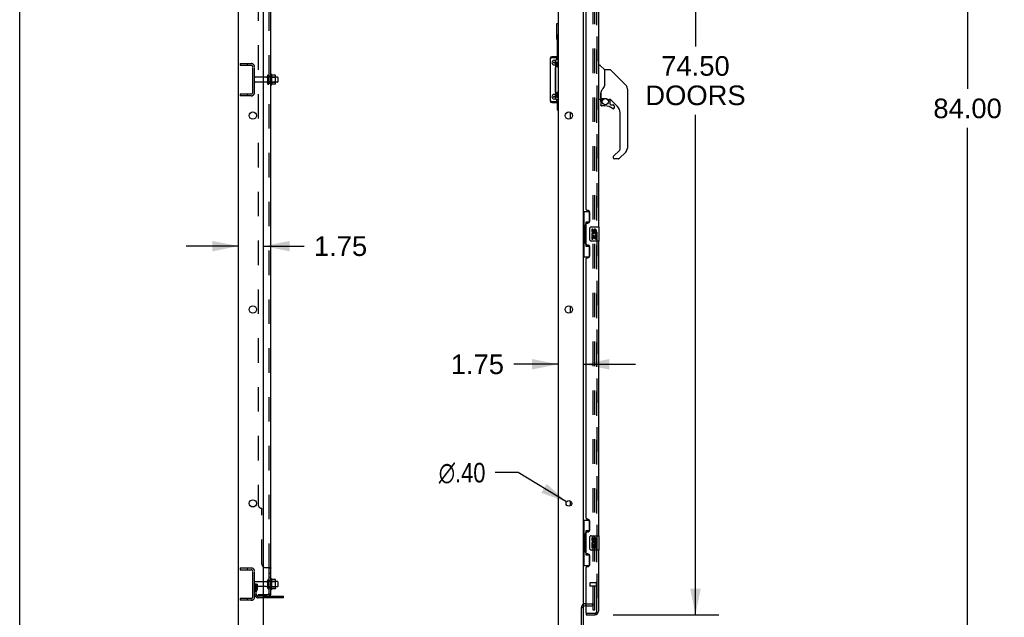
# Model space of a CAD drawing. Header units: inches. Extents: x 0 to 309, y 0 to 200.
# Tile 5 of 119: x 0 to 69, y 67 to 109. Entities that reach past the tile are written whole.
import ezdxf

# ---------------------------------------------------------------- set-up
doc = ezdxf.new("R2010")
doc.units = ezdxf.units.IN
doc.header["$LTSCALE"] = 17
doc.header["$MEASUREMENT"] = 0
doc.linetypes.add('HIDDEN', pattern=[0.2, 0.1, -0.1])
doc.layers.get('0').update_dxf_attribs({"linetype": 'CONTINUOUS'})
for name, color, linetype in [('DEFAULT_2', 8, 'HIDDEN'), ('DIMENSIONS', 7, 'CONTINUOUS'), ('LEFTHAND_DOOR_ASSEMBLY', 7, 'CONTINUOUS'), ('RIGHTHAND_DOOR_ASSEMBLY', 7, 'CONTINUOUS'), ('SUBPANEL', 7, 'CONTINUOUS')]:
    doc.layers.add(name, color=color, linetype=linetype)
doc.styles.get("Standard").update_dxf_attribs({"font": 'arial.ttf'})
doc.styles.add('TEXTSTYLE_1', font='gdt', dxfattribs={"width": 0.8})
doc.dimstyles.new('DIMSTYLE_1', dxfattribs={"dimtxt": 1.363636, "dimasz": 1.818182, "dimexe": 0.09, "dimexo": 0.07, "dimgap": 0.0375, "dimtad": 0, "dimtih": 1, "dimtoh": 1, "dimzin": 4, "dimdsep": 46, "dimtxsty": 'Standard', "dimblk": '_FILLED', "dimblk1": '_FILLED', "dimblk2": '_FILLED', "dimcen": 0.09, "dimadec": 3, "dimazin": 1, "dimtfac": 1, "dimtdec": 3, "dimtofl": 0, "dimtmove": 0, "dimatfit": 3, "dimldrblk": '_FILLED', "dimfxl": 0, "dimtolj": 1, "dimtzin": 4, "dimarcsym": 0})
doc.dimstyles.new('DIMSTYLE_2', dxfattribs={"dimtxt": 1.363636, "dimasz": 1.818182, "dimexe": 0.09, "dimexo": 0.07, "dimgap": 0.09, "dimtad": 0, "dimtih": 1, "dimtoh": 1, "dimzin": 4, "dimdsep": 46, "dimtxsty": 'Standard', "dimblk": '_FILLED', "dimblk1": '_FILLED', "dimblk2": '_FILLED', "dimcen": 0.09, "dimadec": 3, "dimazin": 1, "dimtfac": 1, "dimtdec": 3, "dimtofl": 0, "dimtmove": 0, "dimatfit": 1, "dimldrblk": '_FILLED', "dimfxl": 0, "dimtolj": 1, "dimtzin": 4, "dimarcsym": 0})

# ---------------------------------------------------------------- blocks, each defined once
blk = doc.blocks.new('_FILLED')
at = {"color": 0, "linetype": 'ByBlock'}
blk.add_solid([(0, 0), (-1, 0.2), (-1, -0.2)], dxfattribs=at)
blk = doc.blocks.new('*D6')
at = {"layer": 'DIMENSIONS', "color": 2, "linetype": 'Continuous'}
for p, q in [((41.316, 141.789), (48.682, 141.789)), ((47.046, 141.789), (47.046, 106.858)), ((47.046, 67.289), (47.046, 102.086)), ((41.316, 67.289), (48.682, 67.289))]:
    blk.add_line(p, q, dxfattribs=at)
at = {"layer": 'DIMENSIONS', "color": 2, "linetype": 'Continuous', "xscale": 1.8181818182, "yscale": 1.8181818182, "zscale": 1.8181818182}
for p, rotation in [((47.046, 141.789), 90), ((47.046, 67.289), 270)]:
    blk.add_blockref('_FILLED', p, dxfattribs=dict(at, rotation=rotation))
at = {"layer": 'DIMENSIONS', "color": 2, "linetype": 'Continuous', "insert": (47.046, 106.177), "char_height": 1.3636, "width": 6.97533, "attachment_point": 2, "line_spacing_factor": 0.9}
blk.add_mtext('74.50\\PDOORS', dxfattribs=at)
blk = doc.blocks.new('*D14')
at = {"layer": 'DIMENSIONS', "color": 2, "linetype": 'Continuous'}
for p, q in [((68.477, 144.539), (64.354, 144.539)), ((65.99, 144.539), (65.99, 103.903)), ((65.99, 60.539), (65.99, 101.175)), ((68.477, 60.539), (64.354, 60.539))]:
    blk.add_line(p, q, dxfattribs=at)
at = {"layer": 'DIMENSIONS', "color": 2, "linetype": 'Continuous', "xscale": 1.8181818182, "yscale": 1.8181818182, "zscale": 1.8181818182}
for p, rotation in [((65.99, 144.539), 90), ((65.99, 60.539), 270)]:
    blk.add_blockref('_FILLED', p, dxfattribs=dict(at, rotation=rotation))
at = {"layer": 'DIMENSIONS', "color": 2, "linetype": 'Continuous', "insert": (65.99, 103.221), "char_height": 1.3636, "width": 4.76512, "attachment_point": 2, "line_spacing_factor": 0.9}
blk.add_mtext('84.00', dxfattribs=at)
blk = doc.blocks.new('*D16')
at = {"layer": 'DIMENSIONS', "color": 2, "linetype": 'Continuous'}
for p, q in [((34.698, 77.178), (33.107, 77.178)), ((38.063, 75.141), (34.698, 77.178))]:
    blk.add_line(p, q, dxfattribs=at)
at = {"layer": 'DIMENSIONS', "color": 2, "linetype": 'Continuous', "xscale": 1.8181818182, "yscale": 1.8181818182, "zscale": 1.8181818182, "rotation": 328.8182601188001}
blk.add_blockref('_FILLED', (38.063, 75.141), dxfattribs=at)
at = {"layer": 'DIMENSIONS', "color": 2, "linetype": 'Continuous', "insert": (32.425, 77.86), "char_height": 1.36364, "width": 4.46435, "attachment_point": 3, "line_spacing_factor": 0.9, "style": 'TEXTSTYLE_1'}
blk.add_mtext('{\\fgdt;n}\\fArial;.40', dxfattribs=at)
blk = doc.blocks.new('*D17')
at = {"layer": 'DIMENSIONS', "color": 2, "linetype": 'Continuous'}
for p, q in [((37.482, 84.723), (34.398, 84.723)), ((39.232, 84.723), (42.868, 84.723))]:
    blk.add_line(p, q, dxfattribs=at)
at = {"layer": 'DIMENSIONS', "color": 2, "linetype": 'Continuous', "xscale": 1.8181818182, "yscale": 1.8181818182, "zscale": 1.8181818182}
blk.add_blockref('_FILLED', (37.482, 84.723), dxfattribs=at)
at = {"layer": 'DIMENSIONS', "color": 2, "linetype": 'Continuous', "xscale": 1.8181818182, "yscale": 1.8181818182, "zscale": 1.8181818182, "rotation": 180}
blk.add_blockref('_FILLED', (39.232, 84.723), dxfattribs=at)
at = {"layer": 'DIMENSIONS', "color": 2, "linetype": 'Continuous', "insert": (33.717, 85.404), "char_height": 1.3636, "width": 3.70564, "attachment_point": 3, "line_spacing_factor": 0.9}
blk.add_mtext('1.75', dxfattribs=at)
blk = doc.blocks.new('*D18')
at = {"layer": 'DIMENSIONS', "color": 2, "linetype": 'Continuous'}
for p, q in [((15.232, 92.948), (11.596, 92.948)), ((16.982, 92.948), (19.803, 92.948))]:
    blk.add_line(p, q, dxfattribs=at)
at = {"layer": 'DIMENSIONS', "color": 2, "linetype": 'Continuous', "xscale": 1.8181818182, "yscale": 1.8181818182, "zscale": 1.8181818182}
blk.add_blockref('_FILLED', (15.232, 92.948), dxfattribs=at)
at = {"layer": 'DIMENSIONS', "color": 2, "linetype": 'Continuous', "xscale": 1.8181818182, "yscale": 1.8181818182, "zscale": 1.8181818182, "rotation": 180}
blk.add_blockref('_FILLED', (16.982, 92.948), dxfattribs=at)
at = {"layer": 'DIMENSIONS', "color": 2, "linetype": 'Continuous', "insert": (20.484, 93.629), "char_height": 1.3636, "width": 3.70564, "attachment_point": 1, "line_spacing_factor": 0.9}
blk.add_mtext('1.75', dxfattribs=at)

msp = doc.modelspace()

# ---------------------------------------------------------------- linework, layer by layer
at = {"color": 7, "linetype": 'Continuous'}
for p, q in [((0, 0), (0, 200)), ((15.232, 60.664), (15.232, 144.414)), ((39.232, 141.258), (39.232, 67.82)), ((16.982, 62.664), (16.982, 141.039)), ((37.482, 141.039), (37.482, 62.664)), ((37.398, 108.449), (37.482, 108.449)), ((37.398, 107.364), (37.398, 108.449)), ((37.41, 107.568), (37.41, 107.283)), ((37.443, 106.133), (37.443, 107.438)), ((36.934, 106.013), (36.928, 106.013)), ((37.482, 106.073), (37.398, 106.073)), ((37.443, 106.039), (37.443, 106.073)), ((17.552, 104.183), (17.552, 104.895)), ((17.57, 104.863), (17.57, 104.863)), ((17.797, 104.858), (17.579, 104.858)), ((17.797, 104.22), (17.579, 104.22)), ((17.798, 104.858), (17.797, 104.858)), ((17.818, 104.283), (17.818, 104.795)), ((17.952, 104.722), (17.818, 104.722)), ((17.952, 104.356), (17.818, 104.356)), ((17.982, 104.692), (17.982, 104.386)), ((37.309, 104.558), (37.303, 104.557)), ((37.303, 104.497), (37.303, 104.497)), ((37.303, 104.48), (37.314, 104.48)), ((37.31, 104.503), (37.308, 104.501)), ((37.308, 104.501), (37.308, 104.501)), ((37.314, 104.558), (37.309, 104.558)), ((37.314, 104.508), (37.31, 104.503)), ((37.31, 104.503), (37.314, 104.5)), ((37.314, 103.916), (37.303, 103.916)), ((36.934, 103.065), (36.928, 103.065)), ((37.398, 103.005), (37.482, 103.005)), ((37.443, 103.005), (37.443, 103.039)), ((37.443, 102.438), (37.443, 102.945)), ((38.357, 101.823), (38.357, 102.256)), ((38.357, 88.323), (38.357, 88.756)), ((38.357, 74.886), (38.357, 75.192)), ((17.188, 69.58), (16.982, 69.58)), ((17.188, 69.248), (16.982, 69.248)), ((17.251, 69.679), (17.251, 69.15)), ((17.552, 69.058), (17.552, 69.77)), ((17.57, 69.738), (17.57, 69.738)), ((17.797, 69.733), (17.579, 69.733)), ((17.798, 69.733), (17.797, 69.733)), ((17.818, 69.158), (17.818, 69.67)), ((17.952, 69.597), (17.818, 69.597)), ((17.982, 69.567), (17.982, 69.261)), ((17.797, 69.095), (17.579, 69.095)), ((17.952, 69.231), (17.818, 69.231)), ((18.357, 68.466), (18.357, 68.57)), ((18.357, 68.466), (16.982, 68.466)), ((39.436, 67.914), (39.357, 67.914)), ((39.107, 60.789), (39.107, 67.783)), ((39.113, 67.789), (39.232, 67.789)), ((39.232, 67.789), (39.232, 60.789))]:
    msp.add_line(p, q, dxfattribs=at)
at = {"color": 3, "linetype": 'Continuous'}
for p, q in [((36.928, 106.013), (36.928, 103.065)), ((37.482, 106.133), (37.048, 106.133)), ((37.048, 106.073), (37.398, 106.073)), ((37.482, 105.916), (37.314, 105.916)), ((37.314, 103.166), (37.314, 105.916)), ((37.398, 105.916), (37.398, 106.073)), ((37.482, 106.039), (37.398, 106.039)), ((37.303, 105.398), (37.314, 105.409)), ((37.303, 103.68), (37.303, 105.398)), ((37.303, 105.259), (37.314, 105.259)), ((37.314, 105.167), (37.303, 105.167)), ((37.309, 104.603), (37.303, 104.603)), ((37.314, 104.603), (37.309, 104.603)), ((37.303, 103.819), (37.314, 103.819)), ((37.314, 103.669), (37.303, 103.68)), ((37.398, 103.005), (37.048, 103.005)), ((37.048, 102.945), (37.482, 102.945)), ((37.482, 103.166), (37.314, 103.166)), ((37.398, 103.005), (37.398, 103.166)), ((37.398, 103.039), (37.482, 103.039)), ((16.982, 68.57), (18.357, 68.57))]:
    msp.add_line(p, q, dxfattribs=at)
at = {"color": 7, "linetype": 'Continuous'}
for points in [[(37.423, 107.676), (37.42, 107.664), (37.418, 107.652), (37.416, 107.64), (37.414, 107.629), (37.413, 107.618), (37.412, 107.607), (37.411, 107.597), (37.41, 107.587), (37.41, 107.578), (37.41, 107.568)], [(37.338, 105.603), (37.338, 105.615), (37.339, 105.627), (37.34, 105.64), (37.342, 105.652), (37.345, 105.665), (37.348, 105.677), (37.351, 105.688), (37.355, 105.698), (37.359, 105.707), (37.363, 105.716), (37.368, 105.724), (37.373, 105.732), (37.378, 105.739), (37.384, 105.746), (37.39, 105.753), (37.397, 105.759)], [(37.397, 105.447), (37.39, 105.454), (37.384, 105.46), (37.378, 105.468), (37.372, 105.476), (37.367, 105.484), (37.362, 105.492), (37.358, 105.501), (37.354, 105.51), (37.35, 105.52), (37.347, 105.531), (37.344, 105.543), (37.342, 105.556), (37.34, 105.568), (37.339, 105.58), (37.338, 105.592), (37.338, 105.603)], [(37.37, 105.652), (37.369, 105.651), (37.367, 105.651), (37.365, 105.65), (37.364, 105.648), (37.362, 105.646), (37.361, 105.643), (37.359, 105.641), (37.358, 105.637), (37.357, 105.634), (37.356, 105.63), (37.355, 105.626), (37.354, 105.622), (37.354, 105.617), (37.353, 105.613), (37.353, 105.608), (37.353, 105.603)], [(37.353, 105.603), (37.353, 105.598), (37.353, 105.594), (37.354, 105.589), (37.354, 105.585), (37.355, 105.58), (37.356, 105.576), (37.357, 105.572), (37.358, 105.569), (37.359, 105.566), (37.361, 105.563), (37.362, 105.56), (37.364, 105.558), (37.365, 105.557), (37.367, 105.556), (37.369, 105.555), (37.37, 105.555)], [(37.388, 105.603), (37.388, 105.608), (37.387, 105.613), (37.387, 105.617), (37.386, 105.622), (37.386, 105.626), (37.385, 105.63), (37.384, 105.634), (37.383, 105.637), (37.381, 105.641), (37.38, 105.643), (37.379, 105.646), (37.377, 105.648), (37.375, 105.65), (37.374, 105.651), (37.372, 105.651), (37.37, 105.652)], [(37.37, 105.555), (37.372, 105.555), (37.374, 105.556), (37.375, 105.557), (37.377, 105.558), (37.379, 105.56), (37.38, 105.563), (37.381, 105.566), (37.383, 105.569), (37.384, 105.572), (37.385, 105.576), (37.386, 105.58), (37.386, 105.585), (37.387, 105.589), (37.387, 105.594), (37.388, 105.598), (37.388, 105.603)], [(37.466, 105.678), (37.464, 105.688), (37.462, 105.697), (37.46, 105.706), (37.457, 105.714), (37.454, 105.722), (37.451, 105.73), (37.448, 105.736), (37.445, 105.742), (37.441, 105.748), (37.438, 105.753), (37.434, 105.757), (37.43, 105.76), (37.426, 105.763), (37.422, 105.765), (37.418, 105.766), (37.414, 105.766), (37.41, 105.766), (37.406, 105.765), (37.402, 105.763), (37.399, 105.76), (37.397, 105.759)], [(37.482, 105.961), (37.48, 105.96), (37.468, 105.952), (37.456, 105.943), (37.446, 105.933), (37.436, 105.921), (37.432, 105.916)], [(37.464, 105.518), (37.466, 105.528), (37.468, 105.538), (37.469, 105.549), (37.471, 105.559), (37.471, 105.57), (37.472, 105.581), (37.473, 105.592), (37.473, 105.603)], [(37.473, 105.603), (37.473, 105.614), (37.472, 105.625), (37.471, 105.636), (37.471, 105.647), (37.469, 105.658), (37.468, 105.668), (37.466, 105.678)], [(37.397, 105.447), (37.399, 105.446), (37.402, 105.444), (37.406, 105.442), (37.41, 105.44), (37.414, 105.44), (37.418, 105.44), (37.422, 105.442), (37.426, 105.444), (37.43, 105.446), (37.434, 105.45), (37.438, 105.454), (37.441, 105.458), (37.445, 105.464), (37.448, 105.47), (37.451, 105.477), (37.454, 105.484), (37.457, 105.492), (37.46, 105.5), (37.462, 105.509), (37.464, 105.518)], [(17.578, 104.858), (17.577, 104.858), (17.576, 104.858), (17.575, 104.859), (17.574, 104.859), (17.574, 104.859), (17.573, 104.86), (17.572, 104.86), (17.572, 104.86), (17.572, 104.861), (17.571, 104.861), (17.571, 104.861), (17.571, 104.862), (17.571, 104.862), (17.57, 104.862), (17.57, 104.862), (17.57, 104.863), (17.57, 104.863)], [(17.57, 104.215), (17.57, 104.215), (17.57, 104.215), (17.57, 104.216), (17.57, 104.216), (17.571, 104.216), (17.571, 104.217), (17.571, 104.217), (17.571, 104.217), (17.572, 104.218), (17.572, 104.218), (17.572, 104.218), (17.573, 104.219), (17.574, 104.219), (17.574, 104.219), (17.575, 104.22), (17.576, 104.22), (17.577, 104.22), (17.578, 104.22)], [(17.806, 104.226), (17.805, 104.225), (17.804, 104.223), (17.803, 104.222), (17.801, 104.221), (17.8, 104.221), (17.798, 104.22), (17.797, 104.22)], [(17.806, 104.852), (17.805, 104.853), (17.804, 104.855), (17.803, 104.856), (17.801, 104.857), (17.8, 104.858), (17.798, 104.858)], [(37.308, 104.501), (37.306, 104.499), (37.303, 104.497)], [(37.338, 103.478), (37.338, 103.49), (37.339, 103.502), (37.34, 103.515), (37.342, 103.527), (37.345, 103.54), (37.348, 103.552), (37.351, 103.563), (37.355, 103.573), (37.359, 103.582), (37.363, 103.591), (37.368, 103.599), (37.373, 103.607), (37.378, 103.614), (37.384, 103.621), (37.39, 103.628), (37.397, 103.634)], [(37.37, 103.527), (37.369, 103.526), (37.367, 103.526), (37.365, 103.525), (37.364, 103.523), (37.362, 103.521), (37.361, 103.518), (37.359, 103.516), (37.358, 103.512), (37.357, 103.509), (37.356, 103.505), (37.355, 103.501), (37.354, 103.497), (37.354, 103.492), (37.353, 103.488), (37.353, 103.483), (37.353, 103.478)], [(37.388, 103.478), (37.388, 103.483), (37.387, 103.488), (37.387, 103.492), (37.386, 103.497), (37.386, 103.501), (37.385, 103.505), (37.384, 103.509), (37.383, 103.512), (37.381, 103.516), (37.38, 103.518), (37.379, 103.521), (37.377, 103.523), (37.375, 103.525), (37.374, 103.526), (37.372, 103.526), (37.37, 103.527)], [(37.466, 103.553), (37.464, 103.563), (37.462, 103.572), (37.46, 103.581), (37.457, 103.589), (37.454, 103.597), (37.451, 103.605), (37.448, 103.611), (37.445, 103.617), (37.441, 103.623), (37.438, 103.628), (37.434, 103.632), (37.43, 103.635), (37.426, 103.638), (37.422, 103.64), (37.418, 103.641), (37.414, 103.641), (37.41, 103.641), (37.406, 103.64), (37.402, 103.638), (37.399, 103.635), (37.397, 103.634)], [(37.473, 103.478), (37.473, 103.489), (37.472, 103.5), (37.471, 103.511), (37.471, 103.522), (37.469, 103.533), (37.468, 103.543), (37.466, 103.553)], [(37.397, 103.322), (37.39, 103.329), (37.384, 103.335), (37.378, 103.343), (37.372, 103.351), (37.367, 103.359), (37.362, 103.367), (37.358, 103.376), (37.354, 103.385), (37.35, 103.395), (37.347, 103.406), (37.344, 103.418), (37.342, 103.431), (37.34, 103.443), (37.339, 103.455), (37.338, 103.467), (37.338, 103.478)], [(37.353, 103.478), (37.353, 103.473), (37.353, 103.469), (37.354, 103.464), (37.354, 103.46), (37.355, 103.455), (37.356, 103.451), (37.357, 103.447), (37.358, 103.444), (37.359, 103.441), (37.361, 103.438), (37.362, 103.435), (37.364, 103.433), (37.365, 103.432), (37.367, 103.431), (37.369, 103.43), (37.37, 103.43)], [(37.37, 103.43), (37.372, 103.43), (37.374, 103.431), (37.375, 103.432), (37.377, 103.433), (37.379, 103.435), (37.38, 103.438), (37.381, 103.441), (37.383, 103.444), (37.384, 103.447), (37.385, 103.451), (37.386, 103.455), (37.386, 103.46), (37.387, 103.464), (37.387, 103.469), (37.388, 103.473), (37.388, 103.478)], [(37.397, 103.322), (37.399, 103.321), (37.402, 103.319), (37.406, 103.317), (37.41, 103.315), (37.414, 103.315), (37.418, 103.315), (37.422, 103.317), (37.426, 103.319), (37.43, 103.321), (37.434, 103.325), (37.438, 103.329), (37.441, 103.333), (37.445, 103.339), (37.448, 103.345), (37.451, 103.352), (37.454, 103.359), (37.457, 103.367), (37.46, 103.375), (37.462, 103.384), (37.464, 103.393)], [(37.482, 103.121), (37.48, 103.122), (37.468, 103.13), (37.456, 103.139), (37.446, 103.149), (37.436, 103.161), (37.433, 103.166)], [(37.464, 103.393), (37.466, 103.403), (37.468, 103.413), (37.469, 103.424), (37.471, 103.434), (37.471, 103.445), (37.472, 103.456), (37.473, 103.467), (37.473, 103.478)], [(17.578, 69.733), (17.577, 69.733), (17.576, 69.733), (17.575, 69.734), (17.574, 69.734), (17.574, 69.734), (17.573, 69.735), (17.572, 69.735), (17.572, 69.735), (17.572, 69.736), (17.571, 69.736), (17.571, 69.736), (17.571, 69.737), (17.571, 69.737), (17.57, 69.737), (17.57, 69.737), (17.57, 69.738), (17.57, 69.738)], [(17.806, 69.727), (17.805, 69.728), (17.804, 69.73), (17.803, 69.731), (17.801, 69.732), (17.8, 69.733), (17.798, 69.733)], [(17.57, 69.09), (17.57, 69.09), (17.57, 69.09), (17.57, 69.091), (17.57, 69.091), (17.571, 69.091), (17.571, 69.092), (17.571, 69.092), (17.571, 69.092), (17.572, 69.093), (17.572, 69.093), (17.572, 69.093), (17.573, 69.094), (17.574, 69.094), (17.574, 69.094), (17.575, 69.095), (17.576, 69.095), (17.577, 69.095), (17.578, 69.095)], [(17.806, 69.101), (17.805, 69.1), (17.804, 69.098), (17.803, 69.097), (17.801, 69.096), (17.8, 69.096), (17.798, 69.095), (17.797, 69.095)]]:
    msp.add_lwpolyline(points, dxfattribs=at)
at = {"color": 3, "linetype": 'Continuous'}
for points in [[(36.934, 106.013), (36.939, 106.019), (36.947, 106.025), (36.956, 106.031), (36.966, 106.037), (36.977, 106.043), (36.99, 106.049), (37.004, 106.055)], [(37.004, 106.055), (37.018, 106.061), (37.033, 106.067), (37.048, 106.073)], [(37.018, 103.017), (37.004, 103.023), (36.99, 103.029), (36.977, 103.035), (36.966, 103.041), (36.956, 103.047), (36.947, 103.053), (36.939, 103.059), (36.934, 103.065)], [(37.048, 103.005), (37.033, 103.011), (37.018, 103.017)]]:
    msp.add_lwpolyline(points, dxfattribs=at)
at = {"color": 7, "linetype": 'Continuous'}
for centre, radius in [((37.213, 105.727), 0.0485), ((37.213, 103.352), 0.0485), ((16.232, 102.039), 0.25), ((38.232, 102.039), 0.25), ((16.232, 88.539), 0.25), ((38.232, 88.539), 0.25), ((16.232, 75.039), 0.25), ((38.232, 75.039), 0.198)]:
    msp.add_circle(centre, radius, dxfattribs=at)
for centre, radius, start, end in [((37.693, 107.364), 0.295, 180, 212.04612), ((37.568, 107.438), 0.125, 133.78576, 180), ((37.048, 106.013), 0.06, 90, 134.15872), ((37.213, 105.727), 0.163, 51.8592, 308.1408), ((17.52, 104.873), 0.0384, 34.44966, 180), ((16.952, 104.539), 0.698, 27.6814, 30.66313), ((17.52, 104.205), 0.0384, 180, 325.55034), ((16.952, 104.539), 0.698, 329.33687, 332.3186), ((17.677, 104.795), 0.141, 0, 23.95), ((17.677, 104.283), 0.141, 336.05, 360), ((17.952, 104.692), 0.03, 0, 90), ((17.952, 104.386), 0.03, 270, 360), ((37.213, 103.352), 0.163, 51.8592, 308.1408), ((37.048, 103.065), 0.06, 225.84128, 270), ((37.568, 102.438), 0.125, 180, 226.21424), ((17.188, 69.643), 0.0625, 270, 360), ((17.188, 69.186), 0.0625, 0, 90), ((17.304, 69.679), 0.053, 0, 180), ((17.52, 69.748), 0.0384, 34.44966, 180), ((16.952, 69.414), 0.698, 27.6814, 30.66313), ((17.677, 69.67), 0.141, 0, 23.95), ((17.952, 69.567), 0.03, 0, 90), ((17.952, 69.261), 0.03, 270, 360), ((17.304, 69.15), 0.053, 180, 360), ((17.52, 69.08), 0.0384, 180, 325.55034), ((16.952, 69.414), 0.698, 329.33687, 332.3186), ((17.677, 69.158), 0.141, 336.05, 360), ((39.357, 67.789), 0.125, 90, 180)]:
    msp.add_arc(centre, radius, start, end, dxfattribs=at)
at = {"color": 3, "linetype": 'Continuous'}
for centre, start, end in [((37.048, 106.013), 90, 180), ((37.048, 103.065), 180, 270)]:
    msp.add_arc(centre, 0.12, start, end, dxfattribs=at)
at = {"layer": 'DEFAULT_2', "color": 8, "linetype": 'HIDDEN'}
for p, q in [((39.919, 67.602), (39.919, 141.477)), ((40.044, 67.602), (40.044, 141.477)), ((15.357, 105.664), (15.357, 105.539)), ((15.357, 105.664), (16.107, 105.664)), ((15.833, 105.664), (15.833, 105.539)), ((15.357, 105.539), (16.107, 105.539)), ((16.232, 103.664), (16.232, 105.414)), ((16.357, 103.664), (16.357, 105.414)), ((17.188, 104.705), (16.387, 104.705)), ((17.188, 104.373), (16.387, 104.373)), ((17.251, 104.804), (17.251, 104.275)), ((17.357, 104.275), (17.357, 104.804)), ((17.818, 104.722), (17.357, 104.722)), ((17.818, 104.356), (17.357, 104.356)), ((17.482, 104.205), (17.482, 104.873)), ((17.502, 104.723), (17.482, 104.743)), ((17.502, 104.356), (17.482, 104.336)), ((17.502, 104.723), (17.502, 104.356)), ((17.502, 104.723), (17.798, 104.723)), ((17.502, 104.356), (17.798, 104.356)), ((17.798, 104.723), (17.818, 104.743)), ((17.798, 104.356), (17.798, 104.723)), ((17.798, 104.356), (17.818, 104.336)), ((15.357, 103.539), (15.357, 103.414)), ((16.107, 103.539), (15.357, 103.539)), ((15.833, 103.539), (15.833, 103.414)), ((16.107, 103.414), (15.357, 103.414)), ((15.357, 70.539), (16.107, 70.539)), ((15.357, 70.539), (15.357, 70.414)), ((15.357, 70.414), (16.107, 70.414)), ((15.833, 70.539), (15.833, 70.414)), ((16.232, 68.539), (16.232, 70.289)), ((16.357, 68.539), (16.357, 70.289)), ((16.461, 69.414), (16.357, 69.414)), ((16.982, 69.58), (16.387, 69.58)), ((16.982, 69.248), (16.387, 69.248)), ((16.447, 69.074), (16.447, 69.414)), ((16.447, 69.239), (16.551, 69.239)), ((16.461, 69.414), (16.551, 69.414)), ((16.461, 68.713), (16.461, 69.414)), ((16.551, 69.074), (16.551, 69.414)), ((17.357, 69.15), (17.357, 69.679)), ((17.818, 69.597), (17.357, 69.597)), ((17.482, 69.08), (17.482, 69.748)), ((17.502, 69.598), (17.482, 69.618)), ((17.502, 69.598), (17.798, 69.598)), ((17.502, 69.598), (17.502, 69.231)), ((17.798, 69.598), (17.818, 69.618)), ((17.798, 69.231), (17.798, 69.598)), ((16.445, 69.068), (16.396, 69)), ((16.53, 69.007), (16.481, 68.939)), ((16.982, 68.57), (16.603, 68.57)), ((17.818, 69.231), (17.357, 69.231)), ((17.502, 69.231), (17.482, 69.211)), ((17.502, 69.231), (17.798, 69.231)), ((17.798, 69.231), (17.818, 69.211)), ((17.798, 69.231), (17.798, 69.231)), ((17.854, 68.466), (17.854, 68.57)), ((18.11, 68.466), (18.11, 68.57)), ((16.107, 68.414), (15.357, 68.414)), ((15.357, 68.414), (15.357, 68.289)), ((16.107, 68.289), (15.357, 68.289)), ((15.833, 68.414), (15.833, 68.289)), ((16.982, 68.466), (16.603, 68.466)), ((39.357, 68.039), (39.857, 68.039)), ((39.436, 67.914), (39.857, 67.914)), ((40.044, 67.602), (39.919, 67.602)), ((40.044, 67.602), (39.919, 67.602))]:
    msp.add_line(p, q, dxfattribs=at)
for centre, radius, start, end in [((16.107, 105.414), 0.25, 0, 90), ((16.107, 105.414), 0.125, 0, 90), ((16.387, 104.675), 0.03, 90, 180), ((16.387, 104.403), 0.03, 180, 270), ((17.188, 104.768), 0.0625, 270, 360), ((17.188, 104.311), 0.0625, 0, 90), ((17.304, 104.804), 0.053, 0, 180), ((17.304, 104.275), 0.053, 180, 360), ((16.107, 103.664), 0.25, 270, 360), ((16.107, 103.664), 0.125, 270, 360), ((16.107, 70.289), 0.25, 0, 90), ((16.107, 70.289), 0.125, 0, 90), ((16.387, 69.55), 0.03, 90, 180), ((16.387, 69.278), 0.03, 180, 270), ((16.565, 68.878), 0.208, 144.24611, 180), ((16.603, 68.713), 0.246, 180, 270), ((16.437, 69.074), 0.01, 324.24611, 360), ((16.565, 68.878), 0.104, 144.24611, 180), ((16.603, 68.713), 0.142, 180, 270), ((16.437, 69.074), 0.114, 324.24611, 360), ((16.107, 68.539), 0.25, 270, 360), ((16.107, 68.539), 0.125, 270, 360), ((39.357, 67.789), 0.25, 90, 180), ((39.857, 67.852), 0.188, 0, 90), ((39.857, 67.852), 0.0625, 0, 90)]:
    msp.add_arc(centre, radius, start, end, dxfattribs=at)
at = {"layer": 'LEFTHAND_DOOR_ASSEMBLY', "color": 8, "linetype": 'HIDDEN'}
for p, q in [((40.186, 67.536), (40.186, 141.543)), ((39.686, 69.507), (39.686, 69.279)), ((40.143, 69.517), (39.696, 69.517)), ((40.143, 69.269), (39.696, 69.269)), ((40.143, 69.535), (40.143, 69.251)), ((39.456, 67.393), (40.043, 67.393))]:
    msp.add_line(p, q, dxfattribs=at)
at = {"layer": 'LEFTHAND_DOOR_ASSEMBLY', "color": 3, "linetype": 'Continuous'}
for p, q in [((40.29, 114.789), (40.29, 94.289)), ((39.436, 95.497), (39.436, 113.582)), ((39.556, 95.437), (39.496, 95.437)), ((39.686, 94.687), (39.686, 95.307)), ((39.436, 93.082), (39.436, 94.497)), ((39.496, 94.557), (39.556, 94.557)), ((40.29, 93.289), (40.29, 72.789)), ((39.556, 93.022), (39.496, 93.022)), ((39.686, 92.272), (39.686, 92.892)), ((39.436, 73.997), (39.436, 92.082)), ((39.496, 92.142), (39.556, 92.142)), ((39.556, 73.937), (39.496, 73.937)), ((39.686, 73.187), (39.686, 73.807)), ((39.436, 71.582), (39.436, 72.997)), ((39.496, 73.057), (39.556, 73.057)), ((39.556, 71.522), (39.496, 71.522)), ((39.686, 70.772), (39.686, 71.392)), ((40.29, 71.789), (40.29, 67.536)), ((39.496, 70.642), (39.556, 70.642)), ((39.436, 67.413), (39.436, 70.582)), ((39.436, 67.289), (40.043, 67.289))]:
    msp.add_line(p, q, dxfattribs=at)
at = {"layer": 'LEFTHAND_DOOR_ASSEMBLY', "color": 7, "linetype": 'Continuous'}
for p, q in [((40.329, 105.484), (40.29, 105.484)), ((40.329, 103.169), (40.329, 105.535)), ((40.337, 105.543), (40.392, 105.543)), ((40.714, 105.237), (40.42, 105.532)), ((40.723, 105.216), (40.723, 104.164)), ((40.731, 104.176), (40.731, 105.22)), ((41.092, 105.228), (40.739, 105.228)), ((41.148, 105.205), (42.19, 104.162)), ((41.885, 104.468), (41.885, 104.468)), ((42.191, 104.162), (41.925, 104.427)), ((40.448, 103.61), (40.447, 103.602)), ((40.447, 103.602), (40.447, 103.201)), ((40.448, 103.524), (40.449, 103.531)), ((40.448, 103.518), (40.448, 103.524)), ((40.449, 103.538), (40.451, 103.544)), ((40.449, 103.531), (40.449, 103.538)), ((40.451, 103.544), (40.452, 103.551)), ((40.456, 103.632), (40.455, 103.608)), ((40.455, 103.252), (40.455, 103.608)), ((40.731, 104.185), (40.71, 104.127)), ((42.258, 104.073), (42.258, 104.072)), ((42.306, 103.884), (42.306, 99.781)), ((40.329, 103.22), (40.29, 103.22)), ((40.408, 103.161), (40.337, 103.161)), ((40.451, 103.028), (40.451, 102.79)), ((40.454, 103.028), (40.463, 103.028)), ((40.475, 103.233), (40.77, 103.233)), ((40.574, 103.233), (40.509, 103.167)), ((40.515, 103.162), (40.513, 103.164)), ((40.517, 103.159), (40.515, 103.162)), ((40.967, 103.161), (41.043, 103.161)), ((41.081, 103.157), (41.081, 102.874)), ((41.085, 102.866), (41.157, 102.794)), ((41.621, 102.665), (41.126, 103.16)), ((40.463, 102.79), (40.454, 102.79)), ((40.766, 102.712), (40.53, 102.712)), ((41.165, 102.79), (41.318, 102.79)), ((41.326, 102.516), (41.318, 102.516)), ((41.394, 102.592), (41.386, 102.592)), ((41.394, 102.592), (41.394, 102.584)), ((41.396, 102.712), (41.396, 102.592)), ((41.794, 99.695), (41.794, 102.247)), ((41.34, 99.208), (41.771, 99.64)), ((42.19, 99.503), (41.738, 99.05)), ((41.321, 99.166), (41.321, 99.106)), ((41.683, 99.027), (41.4, 99.027)), ((39.232, 95.364), (39.672, 95.364)), ((39.271, 95.364), (39.271, 94.339)), ((39.636, 95.364), (39.636, 94.584)), ((39.636, 94.629), (39.409, 94.629)), ((39.409, 94.629), (39.409, 92.949)), ((39.249, 94.339), (39.372, 94.339)), ((39.249, 94.339), (39.249, 93.239)), ((39.372, 94.369), (39.372, 94.39)), ((39.372, 93.239), (39.372, 94.339)), ((39.695, 93.389), (39.695, 94.189)), ((39.795, 94.289), (40.335, 94.289)), ((39.896, 94.135), (39.833, 94.135)), ((39.833, 94.135), (39.833, 93.999)), ((39.896, 93.999), (39.896, 94.135)), ((39.961, 94.061), (39.961, 93.992)), ((40.021, 93.999), (40.021, 94.041)), ((40.084, 94.041), (40.084, 93.904)), ((40.147, 93.904), (40.147, 94.041)), ((40.35, 93.304), (40.35, 94.274)), ((39.249, 93.239), (39.372, 93.239)), ((39.271, 93.239), (39.271, 92.214)), ((40.335, 93.289), (39.795, 93.289)), ((39.851, 93.674), (39.833, 93.674)), ((39.833, 93.674), (39.833, 93.443)), ((39.833, 93.443), (39.896, 93.443)), ((39.885, 93.674), (39.913, 93.693)), ((39.885, 93.674), (40.147, 93.674)), ((39.896, 93.611), (39.961, 93.611)), ((39.896, 93.443), (39.896, 93.611)), ((39.961, 93.611), (39.961, 93.475)), ((39.961, 93.475), (40.021, 93.475)), ((40.021, 93.611), (40.084, 93.611)), ((40.021, 93.475), (40.021, 93.611)), ((40.076, 93.71), (40.134, 93.685)), ((40.084, 93.904), (40.147, 93.904)), ((40.084, 93.611), (40.084, 93.443)), ((40.084, 93.443), (40.147, 93.443)), ((40.147, 93.443), (40.147, 93.674)), ((39.372, 93.188), (39.372, 93.209)), ((39.409, 92.949), (39.636, 92.949)), ((39.636, 92.994), (39.636, 92.214)), ((39.232, 92.214), (39.672, 92.214)), ((39.232, 73.864), (39.672, 73.864)), ((39.271, 73.864), (39.271, 72.839)), ((39.636, 73.864), (39.636, 73.084)), ((39.249, 72.839), (39.372, 72.839)), ((39.249, 72.839), (39.249, 71.739)), ((39.372, 72.869), (39.372, 72.89)), ((39.372, 71.739), (39.372, 72.839)), ((39.636, 73.129), (39.409, 73.129)), ((39.409, 73.129), (39.409, 71.449)), ((39.695, 71.889), (39.695, 72.689)), ((39.795, 72.789), (40.335, 72.789)), ((40.35, 71.804), (40.35, 72.774)), ((39.896, 72.635), (39.833, 72.635)), ((39.833, 72.635), (39.833, 72.499)), ((39.851, 72.174), (39.833, 72.174)), ((39.833, 72.174), (39.833, 71.943)), ((39.885, 72.174), (39.913, 72.193)), ((39.885, 72.174), (40.147, 72.174)), ((39.896, 72.499), (39.896, 72.635)), ((39.896, 72.111), (39.961, 72.111)), ((39.896, 71.943), (39.896, 72.111)), ((39.961, 72.561), (39.961, 72.492)), ((39.961, 72.111), (39.961, 71.975)), ((39.961, 71.975), (40.021, 71.975)), ((40.021, 72.499), (40.021, 72.541)), ((40.021, 72.111), (40.084, 72.111)), ((40.021, 71.975), (40.021, 72.111)), ((40.076, 72.21), (40.134, 72.185)), ((40.084, 72.541), (40.084, 72.404)), ((40.084, 72.404), (40.147, 72.404)), ((40.084, 72.111), (40.084, 71.943)), ((40.147, 72.404), (40.147, 72.541)), ((40.147, 71.943), (40.147, 72.174)), ((39.249, 71.739), (39.372, 71.739)), ((39.271, 71.739), (39.271, 70.714)), ((39.372, 71.688), (39.372, 71.709)), ((39.409, 71.449), (39.636, 71.449)), ((39.636, 71.494), (39.636, 70.714)), ((40.335, 71.789), (39.795, 71.789)), ((39.833, 71.943), (39.896, 71.943)), ((40.084, 71.943), (40.147, 71.943)), ((39.232, 70.714), (39.672, 70.714)), ((39.436, 67.393), (39.456, 67.393)), ((39.436, 67.393), (39.436, 67.289))]:
    msp.add_line(p, q, dxfattribs=at)
for points in [[(41.148, 105.205), (41.14, 105.212), (41.131, 105.217), (41.122, 105.222), (41.113, 105.225), (41.102, 105.227), (41.092, 105.228)], [(40.723, 104.352), (40.725, 104.352), (40.727, 104.35), (40.729, 104.349), (40.73, 104.348), (40.731, 104.346), (40.731, 104.345)], [(40.452, 103.55), (40.453, 103.554), (40.454, 103.558), (40.455, 103.561), (40.455, 103.563)], [(40.509, 103.778), (40.498, 103.762), (40.483, 103.733), (40.47, 103.701), (40.461, 103.667), (40.456, 103.632)], [(40.71, 104.127), (40.679, 104.059), (40.643, 103.988), (40.601, 103.917), (40.554, 103.843), (40.509, 103.778)], [(42.298, 103.961), (42.291, 103.991), (42.277, 104.031), (42.259, 104.069), (42.237, 104.105), (42.212, 104.139), (42.191, 104.162)], [(40.454, 103.028), (40.454, 103.043), (40.456, 103.059), (40.459, 103.073), (40.463, 103.088), (40.468, 103.103), (40.475, 103.116), (40.482, 103.13), (40.491, 103.142), (40.5, 103.154), (40.511, 103.166)], [(40.517, 103.159), (40.507, 103.149), (40.498, 103.137), (40.49, 103.125), (40.483, 103.112), (40.477, 103.099), (40.472, 103.085), (40.468, 103.071), (40.465, 103.057), (40.463, 103.043), (40.463, 103.028)], [(40.513, 103.164), (40.512, 103.165), (40.511, 103.165), (40.511, 103.166), (40.511, 103.166)], [(40.77, 103.233), (40.774, 103.233), (40.787, 103.232), (40.8, 103.231), (40.813, 103.229), (40.826, 103.226), (40.838, 103.223), (40.849, 103.22), (40.86, 103.216), (40.87, 103.212), (40.879, 103.208), (40.888, 103.204), (40.896, 103.2), (40.903, 103.196), (40.91, 103.192), (40.916, 103.189), (40.922, 103.185), (40.927, 103.182), (40.932, 103.179), (40.94, 103.173)], [(40.94, 103.173), (40.943, 103.171), (40.946, 103.169), (40.949, 103.167), (40.952, 103.166), (40.955, 103.164), (40.958, 103.163), (40.961, 103.162), (40.965, 103.161)], [(40.53, 102.714), (40.522, 102.714), (40.513, 102.716), (40.505, 102.718), (40.497, 102.722), (40.489, 102.726), (40.482, 102.731), (40.476, 102.736), (40.47, 102.743), (40.465, 102.75), (40.461, 102.757), (40.458, 102.765), (40.456, 102.773), (40.454, 102.782), (40.454, 102.79)], [(40.463, 102.79), (40.463, 102.783), (40.464, 102.775), (40.466, 102.768), (40.469, 102.761), (40.473, 102.754), (40.477, 102.748), (40.482, 102.743), (40.488, 102.738), (40.494, 102.733), (40.501, 102.73), (40.508, 102.727), (40.515, 102.725), (40.523, 102.723), (40.53, 102.723)], [(40.53, 102.714), (40.53, 102.714), (40.53, 102.715), (40.53, 102.715), (40.53, 102.716), (40.53, 102.718), (40.53, 102.719), (40.53, 102.723)], [(41.318, 102.516), (41.309, 102.516), (41.3, 102.518), (41.292, 102.52), (41.283, 102.524), (41.276, 102.528), (41.269, 102.533)], [(41.275, 102.54), (41.281, 102.535), (41.287, 102.532), (41.294, 102.529), (41.302, 102.526), (41.309, 102.525), (41.317, 102.525), (41.325, 102.525), (41.332, 102.526), (41.34, 102.528), (41.347, 102.531), (41.353, 102.535), (41.36, 102.539), (41.365, 102.544), (41.371, 102.55), (41.375, 102.556), (41.379, 102.563), (41.382, 102.57), (41.384, 102.577), (41.385, 102.585), (41.386, 102.592)], [(41.394, 102.584), (41.392, 102.575), (41.39, 102.567), (41.387, 102.559), (41.383, 102.552), (41.378, 102.545), (41.372, 102.538), (41.365, 102.532), (41.358, 102.527), (41.351, 102.523), (41.343, 102.52), (41.335, 102.518), (41.326, 102.516)], [(41.34, 99.208), (41.339, 99.208), (41.338, 99.207), (41.337, 99.206), (41.336, 99.205), (41.335, 99.204), (41.335, 99.203)], [(39.409, 94.605), (39.409, 94.602), (39.41, 94.598), (39.411, 94.594), (39.412, 94.59), (39.414, 94.585), (39.416, 94.58), (39.418, 94.575), (39.421, 94.569), (39.424, 94.562), (39.428, 94.555), (39.433, 94.548), (39.437, 94.54), (39.443, 94.532), (39.445, 94.528)], [(39.695, 94.189), (39.695, 94.195), (39.696, 94.202), (39.697, 94.208), (39.698, 94.214), (39.7, 94.22), (39.702, 94.225)], [(39.702, 93.353), (39.7, 93.359), (39.698, 93.364), (39.697, 93.37), (39.696, 93.377), (39.695, 93.383), (39.695, 93.389)], [(39.445, 93.05), (39.443, 93.047), (39.437, 93.038), (39.433, 93.03), (39.428, 93.023), (39.424, 93.016), (39.421, 93.01), (39.418, 93.004), (39.416, 92.998), (39.414, 92.993), (39.412, 92.988), (39.411, 92.984), (39.41, 92.98), (39.409, 92.976), (39.409, 92.973)], [(39.409, 73.105), (39.409, 73.102), (39.41, 73.098), (39.411, 73.094), (39.412, 73.09), (39.414, 73.085), (39.416, 73.08), (39.418, 73.075), (39.421, 73.069), (39.424, 73.062), (39.428, 73.055), (39.433, 73.048), (39.437, 73.04), (39.443, 73.032), (39.445, 73.028)], [(39.695, 72.689), (39.695, 72.695), (39.696, 72.702), (39.697, 72.708), (39.698, 72.714), (39.7, 72.72), (39.702, 72.725)], [(39.445, 71.55), (39.443, 71.547), (39.437, 71.538), (39.433, 71.53), (39.428, 71.523), (39.424, 71.516), (39.421, 71.51), (39.418, 71.504), (39.416, 71.498), (39.414, 71.493), (39.412, 71.488), (39.411, 71.484), (39.41, 71.48), (39.409, 71.476), (39.409, 71.473)], [(39.702, 71.853), (39.7, 71.859), (39.698, 71.864), (39.697, 71.87), (39.696, 71.877), (39.695, 71.883), (39.695, 71.889)]]:
    msp.add_lwpolyline(points, dxfattribs=at)
msp.add_circle((40.766, 103.007), 0.217, dxfattribs=at)
for centre, radius, start, end in [((40.337, 105.535), 0.00787, 90, 180), ((40.392, 105.504), 0.0394, 45, 90), ((40.694, 105.216), 0.0295, 0, 45), ((40.711, 105.046), 0.0197, 306.99405, 360), ((40.739, 105.22), 0.00787, 90, 180), ((41.912, 103.884), 0.394, 20.94788, 45), ((41.912, 103.884), 0.394, 0, 11.2904), ((40.337, 103.169), 0.00787, 180, 270), ((40.408, 103.201), 0.0394, 270, 360), ((40.648, 103.028), 0.197, 135, 180), ((40.475, 103.252), 0.0197, 180, 270), ((41.043, 102.964), 0.197, 50.64978, 90), ((41.093, 102.874), 0.0118, 180, 225), ((40.53, 102.79), 0.0787, 180, 270), ((40.766, 101.924), 0.787, 50.4788, 90), ((41.165, 102.802), 0.0118, 225, 270), ((41.318, 102.592), 0.0787, 230.4788, 360), ((41.318, 102.712), 0.0787, 0, 90), ((41.203, 102.247), 0.591, 0, 45), ((41.715, 99.695), 0.0787, 315, 360), ((41.912, 99.781), 0.394, 315, 360), ((41.381, 99.166), 0.0591, 141.13263, 180), ((41.4, 99.106), 0.0787, 180, 270), ((41.683, 99.106), 0.0787, 270, 315), ((39.795, 94.189), 0.1, 90, 158.79459), ((39.927, 93.999), 0.0943, 180, 360), ((39.927, 93.999), 0.0314, 180, 261.22946), ((39.926, 94.003), 0.0362, 263.42855, 341.76278), ((40.053, 94.041), 0.0943, 68.69989, 167.43379), ((40.053, 94.041), 0.0314, 0, 180.04847), ((40.053, 94.041), 0.0943, 0, 68.67039), ((40.335, 94.274), 0.015, 0, 90), ((39.795, 93.389), 0.1, 201.20502, 270), ((39.987, 93.747), 0.154, 161.41988, 206.19629), ((39.99, 93.747), 0.157, 336.59665, 161.87913), ((39.99, 93.747), 0.157, 205.73705, 207.8532), ((39.99, 93.747), 0.0943, 336.59665, 215.11217), ((40.335, 93.304), 0.015, 270, 360), ((39.795, 72.689), 0.1, 90, 158.79459), ((40.335, 72.774), 0.015, 0, 90), ((39.987, 72.247), 0.154, 161.41988, 206.19629), ((39.927, 72.499), 0.0943, 180, 360), ((39.99, 72.247), 0.157, 336.59665, 161.87913), ((39.99, 72.247), 0.157, 205.73705, 207.8532), ((39.99, 72.247), 0.0943, 336.59665, 215.11217), ((39.927, 72.499), 0.0314, 180, 261.22946), ((39.926, 72.503), 0.0362, 263.42855, 341.76278), ((40.053, 72.541), 0.0943, 68.69989, 167.43379), ((40.053, 72.541), 0.0314, 0, 180.04847), ((40.053, 72.541), 0.0943, 0, 68.67039), ((39.795, 71.889), 0.1, 201.20502, 270), ((40.335, 71.804), 0.015, 270, 360)]:
    msp.add_arc(centre, radius, start, end, dxfattribs=at)
at = {"layer": 'LEFTHAND_DOOR_ASSEMBLY', "color": 3, "linetype": 'Continuous'}
for centre, radius, start, end in [((39.496, 95.497), 0.06, 180, 270), ((39.556, 95.307), 0.13, 0, 90), ((39.556, 94.687), 0.13, 270, 360), ((39.496, 94.497), 0.06, 90, 180), ((39.496, 93.082), 0.06, 180, 270), ((39.556, 92.892), 0.13, 0, 90), ((39.496, 92.082), 0.06, 90, 180), ((39.556, 92.272), 0.13, 270, 360), ((39.496, 73.997), 0.06, 180, 270), ((39.556, 73.807), 0.13, 0, 90), ((39.496, 72.997), 0.06, 90, 180), ((39.556, 73.187), 0.13, 270, 360), ((39.496, 71.582), 0.06, 180, 270), ((39.556, 71.392), 0.13, 0, 90), ((39.496, 70.582), 0.06, 90, 180), ((39.556, 70.772), 0.13, 270, 360), ((39.456, 67.413), 0.02, 180, 270), ((40.043, 67.536), 0.246, 270, 360)]:
    msp.add_arc(centre, radius, start, end, dxfattribs=at)
at = {"layer": 'LEFTHAND_DOOR_ASSEMBLY', "color": 8, "linetype": 'HIDDEN'}
for centre, radius, start, end in [((39.696, 69.507), 0.01, 90, 180), ((39.696, 69.279), 0.01, 180, 270), ((40.164, 69.535), 0.0215, 0, 180), ((40.164, 69.251), 0.0215, 180, 360), ((40.043, 67.536), 0.142, 270, 360)]:
    msp.add_arc(centre, radius, start, end, dxfattribs=at)
at = {"layer": 'LEFTHAND_DOOR_ASSEMBLY', "color": 7, "linetype": 'Continuous'}
for centre, start_param, end_param in [((39.476, 94.38), 0.699287, 1.51401), ((39.476, 94.38), -4.655602, -3.84088), ((39.476, 93.199), 0.699287, 1.51401), ((39.476, 93.199), -4.655602, -3.84088), ((39.476, 72.88), 0.699287, 1.51401), ((39.476, 72.88), -4.655602, -3.84088), ((39.476, 71.699), 0.699287, 1.51401), ((39.476, 71.699), -4.655602, -3.84088)]:
    msp.add_ellipse(centre, major_axis=(0, 0.18), ratio=0.579493, start_param=start_param, end_param=end_param, dxfattribs=at)
at = {"layer": 'RIGHTHAND_DOOR_ASSEMBLY', "color": 8, "linetype": 'HIDDEN'}
for p, q in [((40.186, 141.543), (40.186, 67.536)), ((39.456, 67.393), (40.043, 67.393))]:
    msp.add_line(p, q, dxfattribs=at)
msp.add_arc((40.043, 67.536), 0.142, 270, 360, dxfattribs=at)
at = {"layer": 'SUBPANEL', "color": 3, "linetype": 'Continuous'}
for p, q in [((17.482, 68.695), (17.482, 140.383)), ((17.107, 70.57), (17.428, 70.57))]:
    msp.add_line(p, q, dxfattribs=at)
at = {"layer": 'SUBPANEL', "color": 8, "linetype": 'HIDDEN'}
for p, q in [((17.357, 70.535), (17.357, 138.543)), ((16.607, 134.133), (16.607, 74.945)), ((17.357, 104.789), (17.482, 104.789)), ((17.357, 104.289), (17.482, 104.289)), ((16.857, 70.82), (16.857, 74.695)), ((17.356, 70.538), (17.357, 70.537)), ((17.357, 70.537), (17.357, 70.535)), ((17.357, 70.173), (17.482, 70.173)), ((17.357, 69.892), (17.482, 69.892)), ((17.357, 69.664), (17.482, 69.664)), ((16.607, 68.695), (16.982, 68.695)), ((16.607, 68.695), (16.607, 68.57)), ((17.245, 68.57), (16.607, 68.57)), ((16.857, 68.695), (16.857, 68.57)), ((17.381, 68.695), (17.331, 68.736)), ((17.356, 68.716), (17.357, 68.715)), ((17.357, 69.164), (17.482, 69.164)), ((17.357, 68.697), (17.357, 68.695)), ((17.413, 68.695), (17.417, 68.695))]:
    msp.add_line(p, q, dxfattribs=at)
at = {"layer": 'SUBPANEL', "color": 7, "linetype": 'Continuous'}
for p, q in [((17.357, 70.535), (17.482, 70.535)), ((17.357, 68.695), (17.357, 70.535)), ((16.982, 68.695), (17.245, 68.695)), ((17.357, 68.695), (17.482, 68.695)), ((17.428, 68.657), (17.381, 68.695))]:
    msp.add_line(p, q, dxfattribs=at)
at = {"layer": 'SUBPANEL', "color": 8, "linetype": 'HIDDEN'}
for points in [[(17.331, 70.57), (17.331, 70.568), (17.331, 70.567), (17.331, 70.565), (17.331, 70.563), (17.332, 70.561), (17.333, 70.56), (17.334, 70.558), (17.336, 70.556), (17.337, 70.555), (17.339, 70.553)], [(17.351, 70.545), (17.353, 70.543), (17.354, 70.541), (17.356, 70.54)], [(17.475, 70.546), (17.478, 70.544), (17.479, 70.542), (17.481, 70.54), (17.481, 70.538), (17.482, 70.537), (17.482, 70.535)], [(17.417, 68.695), (17.417, 68.695), (17.417, 68.695), (17.417, 68.695), (17.416, 68.695), (17.416, 68.695), (17.415, 68.695), (17.415, 68.696), (17.414, 68.696), (17.413, 68.696), (17.413, 68.696), (17.412, 68.696), (17.411, 68.696), (17.411, 68.696), (17.41, 68.696), (17.409, 68.696), (17.408, 68.697), (17.408, 68.697), (17.407, 68.697), (17.406, 68.697), (17.405, 68.697), (17.404, 68.698), (17.404, 68.698), (17.403, 68.698), (17.402, 68.698), (17.401, 68.698), (17.4, 68.699), (17.4, 68.699), (17.399, 68.699), (17.398, 68.699), (17.397, 68.699), (17.396, 68.7), (17.395, 68.7), (17.395, 68.7), (17.394, 68.7), (17.393, 68.701), (17.392, 68.701), (17.391, 68.701), (17.39, 68.702), (17.389, 68.702), (17.388, 68.702), (17.388, 68.702), (17.387, 68.703), (17.386, 68.703), (17.385, 68.703), (17.384, 68.704), (17.383, 68.704), (17.382, 68.705), (17.381, 68.705), (17.38, 68.705), (17.379, 68.706), (17.378, 68.706), (17.377, 68.706), (17.376, 68.707), (17.375, 68.707), (17.374, 68.708), (17.373, 68.708), (17.372, 68.709), (17.371, 68.709), (17.37, 68.709), (17.369, 68.71), (17.368, 68.71), (17.367, 68.711), (17.366, 68.711), (17.365, 68.712), (17.365, 68.712), (17.364, 68.712), (17.363, 68.713), (17.362, 68.713), (17.361, 68.714), (17.361, 68.714), (17.36, 68.714), (17.359, 68.715), (17.358, 68.715), (17.358, 68.716), (17.357, 68.716), (17.356, 68.716), (17.356, 68.717), (17.355, 68.717), (17.355, 68.717), (17.354, 68.718), (17.354, 68.718), (17.353, 68.718), (17.353, 68.718), (17.353, 68.718)], [(17.353, 68.718), (17.353, 68.718), (17.353, 68.718), (17.353, 68.718), (17.354, 68.718), (17.354, 68.718), (17.354, 68.717), (17.355, 68.717), (17.355, 68.717), (17.356, 68.716), (17.356, 68.716)]]:
    msp.add_lwpolyline(points, dxfattribs=at)
at = {"layer": 'SUBPANEL', "color": 7, "linetype": 'Continuous'}
for points in [[(17.331, 70.57), (17.331, 70.568), (17.331, 70.567), (17.331, 70.565), (17.331, 70.563), (17.332, 70.561), (17.333, 70.56), (17.334, 70.558), (17.336, 70.556), (17.337, 70.555), (17.339, 70.553), (17.341, 70.552), (17.343, 70.55), (17.347, 70.548)], [(17.347, 70.548), (17.349, 70.546), (17.351, 70.545), (17.353, 70.543), (17.354, 70.541), (17.356, 70.54), (17.356, 70.538), (17.357, 70.537), (17.357, 70.535)], [(17.331, 68.736), (17.331, 68.735), (17.331, 68.735), (17.331, 68.734), (17.331, 68.733), (17.332, 68.731), (17.333, 68.73), (17.334, 68.728), (17.336, 68.727), (17.337, 68.725), (17.339, 68.723), (17.343, 68.719)], [(17.343, 68.719), (17.345, 68.716), (17.347, 68.714), (17.349, 68.712), (17.351, 68.709), (17.353, 68.706)], [(17.353, 68.706), (17.354, 68.704), (17.356, 68.702), (17.356, 68.699), (17.357, 68.697)]]:
    msp.add_lwpolyline(points, dxfattribs=at)
at = {"layer": 'SUBPANEL', "color": 3, "linetype": 'Continuous'}
for points in [[(17.428, 70.57), (17.43, 70.569), (17.433, 70.567), (17.436, 70.565), (17.44, 70.563), (17.443, 70.562), (17.447, 70.56), (17.455, 70.557)], [(17.455, 70.557), (17.459, 70.555), (17.463, 70.553), (17.466, 70.552), (17.469, 70.55), (17.473, 70.548), (17.475, 70.546), (17.478, 70.544), (17.479, 70.542), (17.481, 70.54), (17.481, 70.538), (17.482, 70.537), (17.482, 70.535)], [(17.428, 68.657), (17.43, 68.659), (17.433, 68.662), (17.436, 68.664), (17.44, 68.666), (17.443, 68.668), (17.447, 68.67), (17.451, 68.672)], [(17.451, 68.672), (17.459, 68.675), (17.463, 68.677), (17.466, 68.678), (17.469, 68.68), (17.473, 68.682), (17.475, 68.684), (17.478, 68.686), (17.479, 68.688), (17.481, 68.69), (17.481, 68.692), (17.482, 68.694), (17.482, 68.695)]]:
    msp.add_lwpolyline(points, dxfattribs=at)
at = {"layer": 'SUBPANEL', "color": 8, "linetype": 'HIDDEN'}
for centre, radius, start, end in [((16.857, 74.945), 0.25, 180, 270), ((17.107, 70.82), 0.25, 180, 240), ((17.245, 68.807), 0.237, 320.56585, 360)]:
    msp.add_arc(centre, radius, start, end, dxfattribs=at)
at = {"layer": 'SUBPANEL', "color": 3, "linetype": 'Continuous'}
for centre, radius, start, end in [((17.107, 70.82), 0.25, 240, 270), ((17.245, 68.807), 0.237, 270, 320.56585)]:
    msp.add_arc(centre, radius, start, end, dxfattribs=at)
at = {"layer": 'SUBPANEL', "color": 7, "linetype": 'Continuous'}
msp.add_arc((17.245, 68.807), 0.112, 270, 360, dxfattribs=at)

# ---------------------------------------------------------------- dimensions: what is measured, and where the dimension line sits
at = {"layer": 'DIMENSIONS', "color": 2, "linetype": 'Continuous'}
dim = msp.add_linear_dim(base=(65.99, 60.539), p1=(68.547, 144.539), p2=(68.547, 60.539), angle=270, dimstyle='DIMSTYLE_1', dxfattribs=at)
dim.commit()
dim.dimension.update_dxf_attribs({"geometry": '*D14', "text_midpoint": (65.982, 102.531), "dimtype": 160})
dim = msp.add_linear_dim(base=(47.046, 67.289), p1=(41.246, 141.789), p2=(41.246, 67.289), angle=270, text='<>\\PDOORS', dimstyle='DIMSTYLE_1', dxfattribs=at)
dim.commit()
dim.dimension.update_dxf_attribs({"geometry": '*D6', "text_midpoint": (47.046, 104.472), "dimtype": 160})
for base, p1, p2, picture, middle in [((16.982, 92.948), (15.232, 60.664), (16.982, 62.664), '*D18', (22.401, 92.94)), ((39.232, 84.723), (37.482, 62.664), (39.232, 67.82), '*D17', (31.928, 84.715))]:
    dim = msp.add_linear_dim(base=base, p1=p1, p2=p2, dimstyle='DIMSTYLE_1', dxfattribs=at)
    dim.commit()
    dim.dimension.update_dxf_attribs({"geometry": picture, "text_midpoint": middle, "dimtype": 160})
dim = msp.add_diameter_dim_2p(p1=(38.063, 75.141), p2=(38.401, 74.937), text='%%c<>', dimstyle='DIMSTYLE_2', override={"dimpost": '<>'}, dxfattribs=at)
dim.commit()
dim.dimension.update_dxf_attribs({"geometry": '*D16', "text_midpoint": (30.193, 77.178), "dimtype": 163})

doc.saveas('drawing.dxf')
